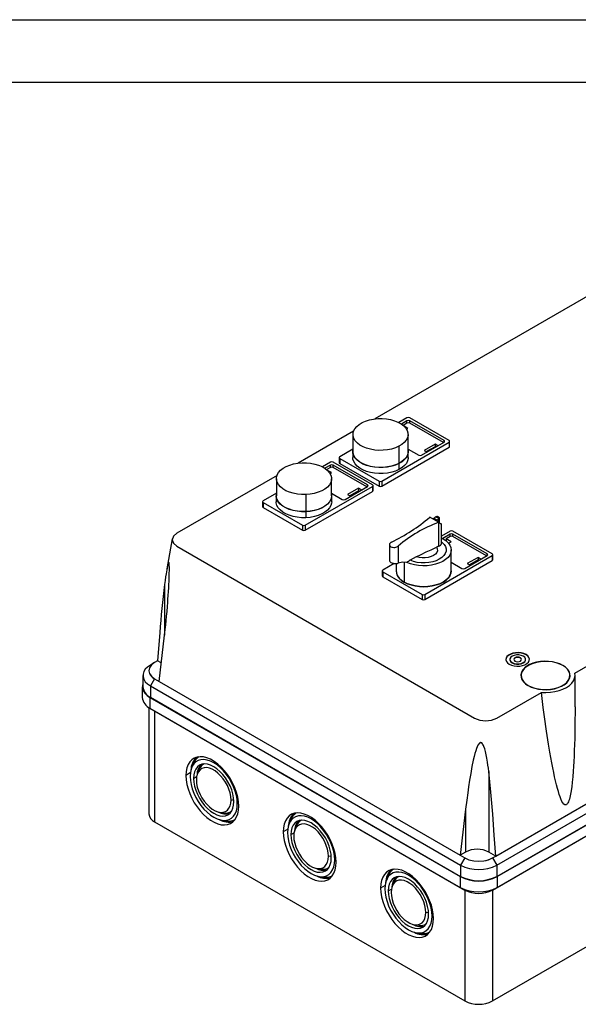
# Model space of a CAD drawing. Header units: millimetres. Extents: x 0 to 1397, y 0 to 1080.
# Tile 4 of 5: x 793 to 1077, y 579 to 1080. Entities that reach past the tile are written whole.
import ezdxf

# ---------------------------------------------------------------- set-up
doc = ezdxf.new("R2010")
doc.units = ezdxf.units.MM
doc.header["$LTSCALE"] = 5
doc.layers.add('TEXT', color=140, linetype='Continuous', lineweight=25)

msp = doc.modelspace()

# ---------------------------------------------------------------- linework, layer by layer
at = {"color": 7, "linetype": 'Continuous'}
msp.add_line((0.01, 1079.51), (1397.01, 1079.51), dxfattribs=at)
for p, q in [((1094.84, 946.77), (973.44, 876.69)), ((989.78, 877.18), (985.66, 874.81)), ((989.78, 875.71), (986.93, 874.06)), ((989.78, 874.49), (989.78, 875.71)), ((1011.17, 865.65), (991.19, 877.18)), ((1008.62, 865.65), (991.19, 875.71)), ((991.19, 874.49), (991.19, 875.71)), ((962.63, 870.45), (934.55, 854.24)), ((989.78, 874.49), (987.85, 873.37)), ((990.27, 871.83), (988.3, 872.97)), ((989.56, 871.42), (990.27, 871.83)), ((1008.27, 864.63), (991.19, 874.49)), ((962.33, 868.78), (962.33, 860.09)), ((990.33, 860.09), (990.33, 868.78)), ((1008.62, 864.83), (1008.62, 865.65)), ((962.33, 861.33), (955.59, 857.44)), ((976.98, 845.1), (1011.17, 864.83)), ((976.98, 842.55), (1011.17, 862.28)), ((985.65, 862.76), (985.65, 854.06)), ((990.33, 861.39), (995.79, 858.24)), ((997.2, 858.24), (1008.62, 864.83)), ((1004.03, 863.89), (998.51, 860.71)), ((998.51, 860.71), (1000, 859.85)), ((1004.03, 862.57), (999.66, 860.05)), ((1005.51, 863.04), (1004.03, 863.89)), ((1004.03, 863.89), (1004.03, 862.57)), ((1004.37, 862.37), (1004.03, 862.57)), ((1011.17, 864.83), (1011.17, 862.28)), ((1011.46, 862.69), (1011.46, 865.24)), ((955.3, 857.04), (955.3, 854.49)), ((955.59, 856.63), (975.57, 845.1)), ((955.59, 856.63), (955.59, 854.08)), ((962.23, 860.09), (962.23, 857.07)), ((990.43, 857.07), (990.43, 860.09)), ((950.89, 854.73), (946.77, 852.35)), ((950.89, 853.26), (948.03, 851.61)), ((950.89, 852.04), (948.96, 850.92)), ((951.38, 849.38), (949.41, 850.52)), ((950.89, 852.04), (950.89, 853.26)), ((972.28, 843.2), (952.3, 854.73)), ((969.73, 843.2), (952.3, 853.26)), ((952.3, 852.04), (952.3, 853.26)), ((969.38, 842.18), (952.3, 852.04)), ((955.59, 854.08), (975.57, 842.55)), ((985.72, 854.02), (985.72, 851)), ((923.74, 848), (872.81, 818.6)), ((923.44, 846.33), (923.44, 837.64)), ((950.67, 848.97), (951.38, 849.38)), ((951.44, 837.64), (951.44, 846.33)), ((938.09, 822.64), (972.28, 842.38)), ((958.31, 835.79), (969.73, 842.38)), ((965.14, 841.44), (959.62, 838.26)), ((966.62, 840.59), (965.14, 841.44)), ((965.14, 841.44), (965.14, 840.12)), ((969.73, 842.38), (969.73, 843.2)), ((972.28, 842.38), (972.28, 839.83)), ((972.57, 840.24), (972.57, 842.79)), ((975.57, 845.1), (975.57, 842.55)), ((976.98, 845.1), (976.98, 842.55)), ((923.44, 838.88), (916.7, 834.99)), ((923.34, 837.64), (923.34, 834.62)), ((938.09, 820.1), (972.28, 839.83)), ((938.42, 838.27), (938.42, 829.57)), ((951.44, 838.94), (956.9, 835.79)), ((951.54, 834.62), (951.54, 837.64)), ((959.62, 838.26), (961.11, 837.4)), ((965.14, 840.12), (960.77, 837.6)), ((965.48, 839.92), (965.14, 840.12)), ((916.41, 834.58), (916.41, 832.04)), ((916.7, 834.18), (936.68, 822.64)), ((916.7, 834.18), (916.7, 831.63)), ((916.7, 831.63), (936.68, 820.1)), ((938.43, 829.52), (938.43, 826.5)), ((1005.84, 824.15), (1001.34, 826.75)), ((1003.49, 826.23), (1004.89, 825.4)), ((1003.49, 825.5), (1003.49, 826.23)), ((1006.21, 825.99), (1004.52, 826.97)), ((1004.89, 824.7), (1004.89, 825.4)), ((1005.76, 824.2), (1005.76, 825.72)), ((1006.35, 823.86), (1006.35, 826.33)), ((936.68, 822.64), (936.68, 820.1)), ((938.09, 822.64), (938.09, 820.1)), ((1005.83, 824.15), (1005.83, 811.99)), ((1007.3, 813.47), (1007.3, 823.32)), ((870.51, 815.81), (867.76, 800.46)), ((1011.7, 819.62), (1007.3, 817.08)), ((1007.3, 816.29), (1008.15, 815.84)), ((1011.7, 818.15), (1007.92, 815.97)), ((1011.7, 816.93), (1009.65, 815.75)), ((1012.19, 814.28), (1009.65, 815.75)), ((1009.65, 815.75), (1009.65, 814.81)), ((1011.7, 816.93), (1011.7, 818.15)), ((1033.09, 808.09), (1013.11, 819.62)), ((1030.54, 808.09), (1013.11, 818.15)), ((1013.11, 816.93), (1013.11, 818.15)), ((1030.19, 807.07), (1013.11, 816.93)), ((872.81, 812.07), (1024.13, 724.71)), ((980.86, 812.97), (980.86, 804.68)), ((985.38, 812.11), (985.38, 803.37)), ((1011.05, 813.61), (1010.7, 813.81)), ((1010.93, 813.55), (1012.19, 814.28)), ((994.53, 806.7), (991.36, 804.84)), ((998.9, 787.54), (1033.09, 807.28)), ((1012.25, 799.51), (1012.25, 810.12)), ((1019.12, 800.68), (1030.54, 807.28)), ((1025.95, 806.34), (1020.43, 803.15)), ((1027.43, 805.48), (1025.95, 806.34)), ((1025.95, 806.34), (1025.95, 805.01)), ((1030.54, 807.28), (1030.54, 808.09)), ((1033.09, 807.28), (1033.09, 804.73)), ((1033.38, 805.14), (1033.38, 807.68)), ((983.33, 803.25), (977.51, 799.89)), ((984.25, 803.19), (984.25, 799.51)), ((988.35, 803.81), (988.35, 793.79)), ((998.9, 784.99), (1033.09, 804.73)), ((1012.25, 803.84), (1017.71, 800.68)), ((1020.43, 803.15), (1021.92, 802.3)), ((1025.95, 805.01), (1021.58, 802.49)), ((1026.29, 804.82), (1025.95, 805.01)), ((977.22, 799.48), (977.22, 796.93)), ((977.51, 799.07), (997.49, 787.54)), ((977.51, 799.07), (977.51, 796.52)), ((977.51, 796.52), (997.49, 784.99)), ((866.58, 792.61), (866.58, 766.82)), ((997.49, 787.54), (997.49, 784.99)), ((998.9, 787.54), (998.9, 784.99)), ((1034.88, 654.57), (1267.23, 788.71)), ((1035.44, 650), (1270.91, 785.93)), ((1035.44, 644.28), (1270.91, 780.21)), ((1035.65, 644.16), (1271.12, 780.09)), ((1033.32, 637.34), (1268.79, 773.27)), ((1035.65, 638.69), (1271.12, 774.62)), ((864.11, 768.09), (863.05, 753.76)), ((863.83, 743.35), (866.58, 766.82)), ((1050.29, 756.79), (1050.29, 756.96)), ((1075.04, 747.57), (1096.96, 760.22)), ((860.87, 752.51), (859.37, 751.64)), ((863.05, 753.76), (861.49, 752.87)), ((864.92, 752.68), (863.05, 753.76)), ((1042.05, 754.51), (1042.05, 754.35)), ((1043.22, 752.71), (1043.22, 752.88)), ((1047.46, 755.16), (1047.46, 755.33)), ((1050.05, 754.35), (1050.05, 754.51)), ((1069.03, 751.37), (1069.03, 751.45)), ((855.56, 746.33), (855.56, 740.62)), ((1047.79, 746.34), (1047.79, 746.26)), ((1072.59, 746.26), (1072.59, 746.34)), ((1075.19, 730.43), (1075.19, 746.34)), ((855.26, 740.62), (855.26, 735.15)), ((861.49, 744.7), (859.37, 741.03)), ((859.37, 741.03), (1017.06, 650)), ((859.37, 741.03), (859.37, 735.31)), ((861.49, 744.7), (863.83, 743.35)), ((863.83, 743.35), (1016.84, 655.02)), ((1051.42, 741.2), (1051.42, 741.28)), ((1035.44, 724.71), (1058.07, 737.77)), ((859.16, 735.19), (1016.84, 644.16)), ((859.16, 735.19), (859.16, 729.72)), ((859.37, 735.31), (1017.06, 644.28)), ((858.56, 730.09), (858.56, 676.11)), ((859.16, 729.72), (1016.84, 638.69)), ((859.16, 729.72), (861.49, 728.37)), ((861.49, 728.37), (1019.18, 637.34)), ((861.49, 728.37), (861.49, 672.03)), ((1033.32, 581), (1268.79, 716.93)), ((881.16, 701.56), (880.34, 699.57)), ((879.65, 696.81), (877.4, 695.51)), ((884.13, 698.53), (883.32, 696.54)), ((1031.34, 697.5), (1031.34, 656.61)), ((881.29, 694.08), (882.88, 695)), ((900.35, 683.07), (901.76, 683.29)), ((903.53, 681.24), (904.22, 681.34)), ((894.69, 676.84), (896.82, 676.55)), ((1019.6, 678.49), (1016.84, 655.02)), ((1019.6, 678.49), (1019.6, 656.61)), ((861.49, 672.03), (1019.18, 581)), ((895.82, 672.75), (897.95, 672.46)), ((930.66, 672.98), (929.84, 670.99)), ((929.15, 668.23), (926.9, 666.93)), ((930.79, 665.5), (932.38, 666.42)), ((933.63, 669.96), (932.81, 667.96)), ((1019.6, 656.61), (1016.84, 655.02)), ((1034.88, 654.57), (1031.34, 656.61)), ((949.85, 654.5), (951.26, 654.72)), ((953.03, 652.66), (953.72, 652.77)), ((1016.84, 655.02), (1019.18, 653.67)), ((1019.18, 653.67), (1017.06, 650)), ((1033.32, 653.67), (1034.88, 654.57)), ((1033.32, 653.67), (1035.44, 650)), ((944.18, 648.27), (946.32, 647.98)), ((1017.06, 650), (1017.06, 644.28)), ((1035.44, 650), (1035.44, 644.28)), ((945.32, 644.18), (947.45, 643.89)), ((980.15, 644.41), (979.34, 642.42)), ((983.13, 641.38), (982.31, 639.39)), ((1016.84, 644.16), (1016.84, 638.69)), ((1035.65, 644.16), (1035.65, 638.69)), ((978.65, 639.66), (976.4, 638.36)), ((980.29, 636.93), (981.88, 637.85)), ((1016.84, 638.69), (1019.18, 637.34)), ((1019.18, 637.34), (1019.18, 581)), ((1035.65, 638.69), (1033.32, 637.34)), ((1033.32, 637.34), (1033.32, 581)), ((999.35, 625.93), (1000.75, 626.14)), ((1002.53, 624.09), (1003.22, 624.19)), ((993.68, 619.69), (995.81, 619.4)), ((994.82, 615.61), (996.95, 615.32))]:
    msp.add_line(p, q)
at = {"flags": 128}
for points in [[(967, 874.81), (968.75, 875.58), (970.68, 876.18), (972.76, 876.6), (974.92, 876.82), (977.12, 876.85), (979.29, 876.68), (981.4, 876.32), (983.38, 875.77), (985.18, 875.04), (986.77, 874.17), (988.1, 873.16), (989.14, 872.04), (989.86, 870.84), (990.26, 869.6), (990.3, 868.33), (990.01, 867.07), (989.38, 865.86), (988.42, 864.71), (987.17, 863.67), (985.65, 862.76)], [(985.65, 862.76), (983.9, 861.99), (981.97, 861.39), (979.89, 860.97), (977.73, 860.74), (975.54, 860.71), (973.36, 860.89), (971.26, 861.25), (969.28, 861.8), (967.47, 862.52), (965.88, 863.4), (964.55, 864.41), (963.51, 865.53), (962.79, 866.72), (962.4, 867.97), (962.35, 869.24), (962.64, 870.5), (963.28, 871.71), (964.23, 872.85), (965.48, 873.9), (967, 874.81)], [(985.72, 854.02), (983.96, 853.24), (982.01, 852.64), (979.92, 852.22), (977.74, 851.99), (975.53, 851.96), (973.34, 852.13), (971.22, 852.5), (969.23, 853.06), (967.41, 853.78), (965.81, 854.67), (964.47, 855.68), (963.42, 856.81), (962.69, 858.01), (962.3, 859.27), (962.25, 860.55), (962.33, 861.06)], [(990.33, 861.06), (990.36, 860.91), (990.4, 859.63), (990.11, 858.36), (989.47, 857.14), (988.51, 855.99), (987.25, 854.94), (985.72, 854.02)], [(985.72, 851), (983.96, 850.22), (982.01, 849.62), (979.92, 849.2), (977.74, 848.97), (975.53, 848.94), (973.34, 849.11), (971.22, 849.48), (969.23, 850.03), (967.41, 850.76), (965.81, 851.64), (964.47, 852.66), (963.42, 853.79), (962.69, 854.99), (962.3, 856.25), (962.23, 857.07)], [(985.65, 854.06), (983.9, 853.29), (981.97, 852.69), (979.89, 852.27), (977.73, 852.05), (975.54, 852.02), (973.36, 852.19), (971.26, 852.55), (969.28, 853.11), (967.47, 853.83), (965.88, 854.7), (964.55, 855.71), (963.51, 856.83), (962.79, 858.03), (962.4, 859.28), (962.33, 860.09)], [(990.33, 860.09), (990.3, 859.63), (990.01, 858.37), (989.38, 857.16), (988.42, 856.02), (987.17, 854.98), (985.65, 854.06)], [(990.43, 857.07), (990.4, 856.61), (990.11, 855.34), (989.47, 854.12), (988.51, 852.97), (987.25, 851.92), (985.72, 851)], [(938.42, 838.27), (936.22, 838.28), (934.06, 838.49), (931.97, 838.89), (930.02, 839.48), (928.26, 840.23), (926.72, 841.13), (925.44, 842.17), (924.46, 843.3), (923.8, 844.51), (923.47, 845.76), (923.49, 847.03), (923.85, 848.28), (924.55, 849.49), (925.56, 850.61), (926.87, 851.63), (928.43, 852.52), (930.22, 853.26), (932.18, 853.82), (934.28, 854.21), (936.45, 854.39)], [(936.45, 854.39), (938.65, 854.38), (940.82, 854.18), (942.9, 853.77), (944.85, 853.19), (946.62, 852.43), (948.16, 851.53), (949.43, 850.5), (950.41, 849.36), (951.08, 848.15), (951.4, 846.9), (951.38, 845.63), (951.02, 844.38), (950.33, 843.18), (949.31, 842.05), (948.01, 841.03), (946.44, 840.14), (944.65, 839.41), (942.69, 838.84), (940.59, 838.46), (938.42, 838.27)], [(938.43, 829.52), (936.21, 829.53), (934.03, 829.74), (931.93, 830.14), (929.97, 830.73), (928.19, 831.49), (926.64, 832.4), (925.35, 833.44), (924.37, 834.58), (923.7, 835.8), (923.37, 837.06), (923.39, 838.34), (923.44, 838.6)], [(938.42, 829.57), (936.22, 829.58), (934.06, 829.79), (931.97, 830.2), (930.02, 830.78), (928.26, 831.53), (926.72, 832.44), (925.44, 833.47), (924.46, 834.61), (923.8, 835.81), (923.47, 837.07), (923.44, 837.64)], [(951.44, 837.64), (951.38, 836.94), (951.02, 835.69), (950.33, 834.48), (949.31, 833.36), (948.01, 832.34), (946.44, 831.45), (944.65, 830.71), (942.69, 830.14), (940.59, 829.76), (938.42, 829.57)], [(951.44, 838.6), (951.5, 838.21), (951.48, 836.93), (951.12, 835.67), (950.42, 834.46), (949.4, 833.33), (948.08, 832.3), (946.5, 831.4), (944.7, 830.66), (942.72, 830.09), (940.61, 829.71), (938.43, 829.52)], [(938.43, 826.5), (936.21, 826.51), (934.03, 826.72), (931.93, 827.12), (929.97, 827.71), (928.19, 828.47), (926.64, 829.38), (925.35, 830.42), (924.37, 831.56), (923.7, 832.78), (923.37, 834.04), (923.34, 834.62)], [(951.54, 834.62), (951.48, 833.91), (951.12, 832.65), (950.42, 831.44), (949.4, 830.31), (948.08, 829.28), (946.5, 828.38), (944.7, 827.64), (942.72, 827.07), (940.61, 826.68), (938.43, 826.5)], [(1001.34, 826.75), (1001.33, 826.75), (1001.33, 826.75)], [(1003.49, 826.23), (1003.81, 826.5), (1004.05, 826.72)], [(1004.05, 826.72), (1004.26, 826.86), (1004.52, 826.97)], [(1006.21, 825.99), (1006.33, 826.21), (1006.34, 826.44), (1006.21, 826.65), (1005.98, 826.84), (1005.66, 826.97), (1005.29, 827.04), (1004.89, 827.04), (1004.52, 826.97)], [(1004.89, 825.4), (1005.38, 825.58), (1005.76, 825.72)], [(1005.76, 825.72), (1006.02, 825.84), (1006.21, 825.99)], [(1005.84, 824.15), (1005.84, 824.15), (1005.83, 824.15)], [(1005.84, 824.15), (1006.79, 823.6), (1007.28, 823.32), (1007.27, 823.32)], [(872.81, 818.6), (871.07, 817.1), (870.46, 815.33), (871.07, 813.56), (872.81, 812.07)], [(1008.15, 815.84), (1009.59, 814.86), (1010.74, 813.77), (1011.58, 812.58), (1012.09, 811.33), (1012.25, 810.05), (1012.05, 808.78), (1011.51, 807.53), (1010.63, 806.35), (1009.44, 805.27), (1007.97, 804.31), (1006.25, 803.5), (1004.34, 802.85), (1002.27, 802.38), (1000.1, 802.11), (997.88, 802.05), (995.67, 802.18), (993.52, 802.52), (991.5, 803.04), (989.64, 803.75)], [(981.88, 814.12), (981.49, 813.89), (981.18, 813.6), (980.97, 813.29), (980.87, 812.96), (980.89, 812.63), (981.02, 812.31), (981.26, 812.02), (981.59, 811.78), (982.01, 811.59), (982.5, 811.46), (983.02, 811.4), (983.55, 811.41), (984.08, 811.49), (984.58, 811.64), (985.02, 811.85), (985.38, 812.11)], [(1007.3, 814.18), (1007.64, 813.9), (1008.64, 812.89), (1009.32, 811.8), (1009.66, 810.65), (1009.64, 809.48), (1009.27, 808.34), (1008.55, 807.25), (1007.52, 806.25), (1006.19, 805.37), (1004.62, 804.63), (1002.85, 804.07), (1000.94, 803.7), (998.94, 803.53), (996.92, 803.56), (994.95, 803.8), (993.07, 804.23), (991.36, 804.84)], [(994.53, 806.7), (996.97, 807.83), (999.5, 809.09), (1002.12, 810.24), (1004.82, 811.51)], [(1004.82, 811.51), (1005.19, 810.63), (1005.21, 809.72), (1004.88, 808.83), (1004.21, 808.01), (1003.24, 807.29), (1002.01, 806.72), (1000.6, 806.32), (999.06, 806.11), (997.49, 806.11), (995.95, 806.31), (994.53, 806.7)], [(1005.83, 811.99), (1005.26, 811.73), (1004.82, 811.51)], [(1005.83, 811.99), (1006.37, 812.26), (1006.83, 812.6), (1007.1, 812.92), (1007.28, 813.35), (1007.28, 813.53)], [(866.58, 766.82), (866.91, 769.7), (867.16, 771.99), (867.37, 774.04), (867.61, 776.54), (867.81, 778.84), (868.03, 781.41), (868.18, 783.41), (868.31, 785.16), (868.44, 786.97), (868.56, 789.02), (868.68, 790.92), (868.77, 792.66), (868.83, 794.01), (868.89, 795.28), (868.93, 796.45), (868.97, 797.53), (868.99, 798.53), (869.01, 799.43), (869, 801.57), (868.99, 802.13), (868.96, 802.6), (868.93, 803.01), (868.87, 803.48), (868.83, 803.65), (868.79, 803.77), (868.74, 803.84), (868.69, 803.86), (868.63, 803.84), (868.58, 803.77), (868.48, 803.58), (868.38, 803.29), (868.26, 802.89), (868, 801.72), (867.7, 800.09), (867.35, 798), (867.11, 796.4), (866.86, 794.61), (866.58, 792.61)], [(980.88, 804.68), (980.88, 804.53), (981.01, 804.28), (981.25, 804.02), (981.59, 803.78), (982.02, 803.57), (982.52, 803.4), (983.04, 803.28), (983.58, 803.21), (984.1, 803.19), (984.59, 803.21), (984.99, 803.26), (985.38, 803.37)], [(989.64, 803.75), (987.53, 803.85), (985.38, 803.37)], [(984.25, 799.51), (984.42, 798.25), (984.93, 797.01), (985.77, 795.84), (986.92, 794.76), (988.35, 793.79), (990.02, 792.97), (991.89, 792.31), (993.92, 791.82), (996.06, 791.53), (998.25, 791.43), (1000.44, 791.53), (1002.57, 791.82), (1004.6, 792.31), (1006.48, 792.97), (1008.15, 793.79)], [(1012.25, 799.51), (1012.07, 798.25), (1011.56, 797.01), (1010.72, 795.84), (1009.57, 794.76), (1008.15, 793.79), (1006.48, 792.97), (1004.6, 792.31), (1002.57, 791.82), (1000.44, 791.53), (998.25, 791.43), (996.06, 791.53), (993.92, 791.82), (991.89, 792.31), (990.02, 792.97), (988.35, 793.79)], [(1050.29, 756.79), (1049.15, 757.31), (1047.83, 757.65), (1046.41, 757.8), (1044.97, 757.75), (1043.58, 757.5), (1042.35, 757.07), (1041.32, 756.48), (1040.58, 755.77), (1040.15, 754.97), (1040.05, 754.43)], [(1050.29, 756.96), (1049.15, 757.47), (1047.83, 757.82), (1046.41, 757.97), (1044.97, 757.92), (1043.58, 757.67), (1042.35, 757.24), (1041.32, 756.64), (1040.58, 755.93), (1040.15, 755.13), (1040.06, 754.3), (1040.32, 753.48), (1040.91, 752.72), (1041.8, 752.06)], [(1041.8, 752.06), (1042.94, 751.54), (1044.26, 751.2), (1045.69, 751.05), (1047.13, 751.1), (1048.51, 751.35), (1049.75, 751.78), (1050.77, 752.37), (1051.52, 753.09), (1051.95, 753.88), (1052.04, 754.72), (1051.78, 755.54), (1051.18, 756.3), (1050.29, 756.96)], [(1048.88, 756.14), (1047.86, 756.57), (1046.67, 756.79), (1045.42, 756.79), (1044.23, 756.57), (1043.22, 756.14), (1042.48, 755.56), (1042.1, 754.87), (1042.1, 754.15), (1042.48, 753.46), (1043.22, 752.88)], [(1043.22, 752.88), (1044.23, 752.45), (1045.42, 752.23), (1046.67, 752.23), (1047.86, 752.45), (1048.88, 752.88), (1049.61, 753.46), (1050, 754.15), (1050, 754.87), (1049.61, 755.56), (1048.88, 756.14)], [(1047.46, 755.33), (1046.81, 755.58), (1046.05, 755.66), (1045.28, 755.58), (1044.63, 755.33), (1044.2, 754.95), (1044.05, 754.51), (1044.2, 754.07), (1044.63, 753.69)], [(1047.46, 755.16), (1046.81, 755.41), (1046.05, 755.5), (1045.28, 755.41), (1044.63, 755.16), (1044.2, 754.79), (1044.05, 754.43)], [(859.37, 751.64), (857.91, 750.64), (856.78, 749.51), (856.01, 748.28), (855.61, 746.99), (855.61, 745.68), (856.01, 744.39), (856.78, 743.16), (857.91, 742.03), (859.37, 741.03)], [(861.49, 752.87), (859.89, 751.67), (858.88, 750.23)], [(1043.22, 752.71), (1044.23, 752.29), (1045.42, 752.06), (1046.67, 752.06), (1047.86, 752.29), (1048.88, 752.71), (1049.61, 753.3), (1050, 753.98), (1050.05, 754.35)], [(1044.63, 753.69), (1045.28, 753.44), (1046.05, 753.35), (1046.81, 753.44), (1047.46, 753.69), (1047.9, 754.07), (1048.05, 754.51), (1047.9, 754.95), (1047.46, 755.33)], [(1048.04, 754.43), (1047.9, 754.79), (1047.46, 755.16)], [(1069.03, 751.45), (1067.45, 752.22), (1065.68, 752.83), (1063.76, 753.26), (1061.74, 753.51), (1059.67, 753.55), (1057.62, 753.41), (1055.65, 753.07), (1053.79, 752.54), (1052.11, 751.85), (1050.65, 751.01), (1049.45, 750.04), (1048.54, 748.97), (1047.96, 747.83), (1047.7, 746.64), (1047.79, 745.45), (1048.21, 744.29), (1048.96, 743.18), (1050.02, 742.15), (1051.35, 741.24)], [(1068.96, 751.41), (1067.39, 752.17), (1065.64, 752.78), (1063.73, 753.21), (1061.72, 753.45), (1059.68, 753.5), (1057.64, 753.35), (1055.68, 753.01), (1053.84, 752.49), (1052.18, 751.81), (1050.73, 750.97), (1049.54, 750.01), (1048.64, 748.95), (1048.05, 747.81), (1047.8, 746.64), (1047.88, 745.46), (1048.3, 744.3), (1049.05, 743.2), (1050.1, 742.19), (1051.42, 741.28)], [(1051.35, 741.24), (1052.93, 740.47), (1054.7, 739.86), (1056.62, 739.43), (1058.64, 739.18), (1060.71, 739.13), (1062.75, 739.28), (1064.73, 739.62), (1066.59, 740.15), (1068.27, 740.84), (1069.73, 741.68), (1070.93, 742.65), (1071.83, 743.72), (1072.42, 744.86), (1072.68, 746.05), (1072.59, 747.24), (1072.17, 748.4), (1071.42, 749.51), (1070.36, 750.54), (1069.03, 751.45)], [(1051.42, 741.28), (1052.98, 740.52), (1054.74, 739.91), (1056.65, 739.48), (1058.66, 739.24), (1060.7, 739.19), (1062.73, 739.34), (1064.7, 739.68), (1066.54, 740.2), (1068.2, 740.88), (1069.65, 741.72), (1070.84, 742.68), (1071.74, 743.74), (1072.33, 744.88), (1072.58, 746.05), (1072.49, 747.23), (1072.07, 748.39), (1071.33, 749.49), (1070.28, 750.5), (1068.96, 751.41)], [(858.88, 750.23), (858.56, 748.78), (858.89, 747.33)], [(858.89, 747.33), (859.88, 745.93), (861.49, 744.7)], [(1058.07, 737.77), (1060.38, 737.69), (1062.69, 737.81), (1064.93, 738.13), (1067.07, 738.65), (1069.04, 739.35), (1070.8, 740.22), (1072.3, 741.24), (1073.52, 742.37), (1074.42, 743.61), (1074.98, 744.9), (1075.19, 746.24), (1075.04, 747.57)], [(855.56, 742.24), (855.31, 741.29), (855.31, 739.95), (855.72, 738.63), (856.51, 737.37), (857.67, 736.21), (859.16, 735.19)], [(1075.19, 730.43), (1075.19, 729.45), (1075.14, 721.53), (1075.02, 714.39), (1074.93, 711.23), (1074.83, 708.22), (1074.72, 705.37), (1074.59, 702.67), (1074.44, 700.14), (1074.28, 697.77), (1074.05, 694.87), (1073.79, 692.13), (1073.49, 689.69), (1073.08, 686.95), (1072.56, 684.43), (1072.33, 683.57), (1072.1, 682.83), (1071.85, 682.18), (1071.6, 681.65), (1071.34, 681.22), (1071.07, 680.89), (1070.8, 680.68), (1070.52, 680.57), (1070.05, 680.62), (1069.57, 680.94), (1068.56, 682.39), (1067.98, 683.64), (1067.58, 684.68), (1067.16, 685.86), (1066.71, 687.33), (1066.24, 688.97), (1065.76, 690.8), (1065.27, 692.81), (1064.81, 694.85), (1064.34, 697.04), (1063.87, 699.4), (1063.39, 701.93), (1062.9, 704.61), (1062.4, 707.46), (1062.07, 709.43), (1061.74, 711.48), (1061.4, 713.6), (1061.06, 715.81), (1060.72, 718.09), (1060.37, 720.46), (1060.03, 722.9), (1059.05, 730.03), (1058.07, 737.77)], [(1031.34, 697.5), (1031.13, 699.21), (1030.92, 700.81), (1030.7, 702.3), (1030.38, 704.25), (1030.03, 706.1), (1029.66, 707.71), (1029.29, 709.07), (1028.91, 710.18), (1028.65, 710.79), (1028.38, 711.29), (1028.11, 711.69), (1027.75, 712.05), (1027.56, 712.15), (1027.37, 712.21), (1027.18, 712.22), (1026.99, 712.18), (1026.8, 712.09), (1026.61, 711.95), (1025.86, 710.97), (1025.1, 709.27), (1024.7, 708.1), (1024.29, 706.72), (1023.87, 705.13), (1023.45, 703.33), (1022.79, 700.07), (1022.15, 696.5), (1021.59, 693.08), (1021.1, 689.79), (1020.66, 686.75), (1020.16, 682.99), (1019.6, 678.49)], [(904.27, 679.99), (904.15, 682.18), (903.77, 684.47), (903.16, 686.82), (902.32, 689.18), (901.26, 691.53), (900.01, 693.8), (898.59, 695.95), (897.02, 697.96), (895.34, 699.77), (893.57, 701.36), (891.75, 702.7), (889.92, 703.76), (888.1, 704.52), (886.34, 704.97), (884.66, 705.09), (883.09, 704.9), (881.67, 704.38), (880.42, 703.56), (879.36, 702.44), (878.51, 701.05), (877.9, 699.4), (877.53, 697.55), (877.4, 695.51)], [(903.53, 681.24), (903.41, 683.28), (903.05, 685.42), (902.45, 687.61), (901.63, 689.82), (900.61, 691.99), (899.4, 694.09), (898.03, 696.06), (896.53, 697.88), (894.92, 699.49), (893.25, 700.88), (891.54, 702), (889.84, 702.85), (888.17, 703.39), (886.56, 703.63), (885.06, 703.55), (883.69, 703.16), (882.48, 702.46), (881.46, 701.47), (880.64, 700.21), (880.04, 698.7), (879.68, 696.98), (879.55, 695.08)], [(901.8, 682.24), (901.67, 684.16), (901.3, 686.19), (900.68, 688.26), (899.84, 690.33), (898.79, 692.35), (897.57, 694.26), (896.2, 696.02), (894.71, 697.59), (893.15, 698.93), (891.54, 700), (889.94, 700.78), (888.38, 701.25), (886.89, 701.4), (885.52, 701.22), (884.29, 700.72), (883.25, 699.91), (882.41, 698.81), (881.79, 697.45), (881.42, 695.86), (881.29, 694.08)], [(877.4, 695.51), (877.53, 693.32), (877.9, 691.03), (878.51, 688.68), (879.36, 686.32), (880.42, 683.98), (881.67, 681.71), (883.09, 679.55), (884.66, 677.54), (886.34, 675.73), (888.1, 674.14), (889.92, 672.8), (891.75, 671.74), (893.57, 670.98), (895.34, 670.53), (897.02, 670.41), (898.59, 670.6), (900.01, 671.12), (901.26, 671.94), (902.32, 673.06), (903.16, 674.46), (903.77, 676.1), (904.15, 677.95), (904.27, 679.99)], [(900.35, 683.07), (900.23, 684.82), (899.88, 686.65), (899.29, 688.53), (898.5, 690.39), (897.51, 692.2), (896.36, 693.89), (895.08, 695.43), (893.71, 696.77), (892.27, 697.88), (890.82, 698.72), (889.38, 699.27), (888.01, 699.52), (886.73, 699.45), (885.58, 699.09), (884.59, 698.42), (883.8, 697.47), (883.21, 696.27), (882.86, 694.85), (882.74, 693.24)], [(1034.88, 654.57), (1034.15, 665.23), (1033.39, 675.91), (1032.43, 687.11), (1031.34, 697.5)], [(879.55, 695.08), (879.68, 693.04), (880.04, 690.9), (880.64, 688.7), (881.46, 686.5), (882.48, 684.32), (883.69, 682.23), (885.06, 680.25), (886.56, 678.44), (888.17, 676.82), (889.84, 675.44), (891.54, 674.31), (893.25, 673.47), (894.92, 672.92), (896.53, 672.69), (898.03, 672.77), (899.4, 673.16), (900.61, 673.86), (901.63, 674.85), (902.45, 676.11), (903.05, 677.62), (903.41, 679.34), (903.53, 681.24)], [(881.29, 694.08), (881.42, 692.15), (881.79, 690.13), (882.41, 688.06), (883.25, 685.99), (884.29, 683.97), (885.52, 682.06), (886.89, 680.3), (888.38, 678.73), (889.94, 677.39), (891.54, 676.32), (893.15, 675.54), (894.71, 675.07), (896.2, 674.92), (897.57, 675.1), (898.79, 675.6), (899.84, 676.41), (900.68, 677.51), (901.3, 678.87), (901.67, 680.46), (901.8, 682.24)], [(882.74, 693.24), (882.86, 691.5), (883.21, 689.67), (883.8, 687.79), (884.59, 685.92), (885.58, 684.12), (886.73, 682.42), (888.01, 680.89), (889.38, 679.55), (890.82, 678.44), (892.27, 677.6), (893.71, 677.05), (895.08, 676.8), (896.36, 676.86), (897.51, 677.23), (898.5, 677.9), (899.29, 678.85), (899.88, 680.05), (900.23, 681.47), (900.35, 683.07)], [(953.77, 651.42), (953.64, 653.61), (953.27, 655.89), (952.66, 658.24), (951.81, 660.61), (950.76, 662.95), (949.5, 665.22), (948.08, 667.38), (946.52, 669.38), (944.83, 671.2), (943.07, 672.79), (941.25, 674.13), (939.42, 675.18), (937.6, 675.94), (935.84, 676.39), (934.15, 676.52), (932.59, 676.32), (931.16, 675.81), (929.91, 674.98), (928.86, 673.86), (928.01, 672.47), (927.4, 670.83), (927.02, 668.97), (926.9, 666.93)], [(953.03, 652.66), (952.91, 654.7), (952.55, 656.84), (951.95, 659.04), (951.13, 661.25), (950.1, 663.42), (948.89, 665.52), (947.52, 667.49), (946.02, 669.3), (944.42, 670.92), (942.75, 672.3), (941.04, 673.43), (939.34, 674.27), (937.66, 674.82), (936.06, 675.05), (934.56, 674.97), (933.19, 674.58), (931.98, 673.88), (930.96, 672.89), (930.14, 671.63), (929.54, 670.13), (929.17, 668.41), (929.05, 666.51)], [(951.3, 653.67), (951.17, 655.59), (950.79, 657.61), (950.18, 659.69), (949.34, 661.76), (948.29, 663.77), (947.07, 665.68), (945.7, 667.45), (944.21, 669.02), (942.65, 670.35), (941.04, 671.42), (939.44, 672.2), (937.87, 672.67), (936.39, 672.82), (935.02, 672.64), (933.79, 672.14), (932.75, 671.33), (931.91, 670.23), (931.29, 668.87), (930.92, 667.28), (930.79, 665.5)], [(949.85, 654.5), (949.73, 656.24), (949.37, 658.08), (948.79, 659.95), (947.99, 661.82), (947.01, 663.62), (945.86, 665.32), (944.58, 666.86), (943.2, 668.2), (941.77, 669.3), (940.31, 670.14), (938.88, 670.69), (937.5, 670.94), (936.22, 670.88), (935.08, 670.51), (934.09, 669.84), (933.3, 668.9), (932.71, 667.7), (932.35, 666.27), (932.23, 664.67)], [(926.9, 666.93), (927.02, 664.75), (927.4, 662.46), (928.01, 660.11), (928.86, 657.74), (929.91, 655.4), (931.16, 653.13), (932.59, 650.97), (934.15, 648.97), (935.84, 647.15), (937.6, 645.56), (939.42, 644.23), (941.25, 643.17), (943.07, 642.41), (944.83, 641.96), (946.52, 641.83), (948.08, 642.03), (949.5, 642.54), (950.76, 643.37), (951.81, 644.49), (952.66, 645.88), (953.27, 647.52), (953.64, 649.38), (953.77, 651.42)], [(929.05, 666.51), (929.17, 664.47), (929.54, 662.32), (930.14, 660.13), (930.96, 657.92), (931.98, 655.75), (933.19, 653.65), (934.56, 651.68), (936.06, 649.87), (937.66, 648.25), (939.34, 646.86), (941.04, 645.74), (942.75, 644.89), (944.42, 644.35), (946.02, 644.11), (947.52, 644.19), (948.89, 644.59), (950.1, 645.29), (951.13, 646.28), (951.95, 647.54), (952.55, 649.04), (952.91, 650.76), (953.03, 652.66)], [(930.79, 665.5), (930.92, 663.58), (931.29, 661.55), (931.91, 659.48), (932.75, 657.41), (933.79, 655.4), (935.02, 653.48), (936.39, 651.72), (937.87, 650.15), (939.44, 648.82), (941.04, 647.74), (942.65, 646.96), (944.21, 646.49), (945.7, 646.35), (947.07, 646.53), (948.29, 647.03), (949.34, 647.84), (950.18, 648.94), (950.79, 650.3), (951.17, 651.89), (951.3, 653.67)], [(932.23, 664.67), (932.35, 662.93), (932.71, 661.09), (933.3, 659.22), (934.09, 657.35), (935.08, 655.54), (936.22, 653.85), (937.5, 652.31), (938.88, 650.97), (940.31, 649.87), (941.77, 649.03), (943.2, 648.48), (944.58, 648.23), (945.86, 648.29), (947.01, 648.66), (947.99, 649.32), (948.79, 650.27), (949.37, 651.47), (949.73, 652.89), (949.85, 654.5)], [(1019.18, 653.67), (1021.29, 652.74), (1023.75, 652.16)], [(1019.18, 653.67), (1021.28, 652.75), (1023.75, 652.16)], [(1023.75, 652.16), (1026.28, 651.98), (1028.8, 652.17)], [(1028.8, 652.17), (1031.22, 652.76), (1033.32, 653.67)], [(1003.27, 622.85), (1003.14, 625.03), (1002.77, 627.32), (1002.16, 629.67), (1001.31, 632.04), (1000.25, 634.38), (999, 636.65), (997.58, 638.8), (996.01, 640.81), (994.33, 642.62), (992.57, 644.21), (990.75, 645.55), (988.92, 646.61), (987.1, 647.37), (985.33, 647.82), (983.65, 647.95), (982.08, 647.75), (980.66, 647.23), (979.41, 646.41), (978.35, 645.29), (977.51, 643.9), (976.9, 642.26), (976.52, 640.4), (976.4, 638.36)], [(1002.53, 624.09), (1002.41, 626.13), (1002.04, 628.27), (1001.45, 630.47), (1000.63, 632.67), (999.6, 634.85), (998.39, 636.94), (997.02, 638.92), (995.52, 640.73), (993.92, 642.34), (992.25, 643.73), (990.54, 644.86), (988.83, 645.7), (987.16, 646.25), (985.56, 646.48), (984.06, 646.4), (982.69, 646.01), (981.48, 645.31), (980.45, 644.32), (979.63, 643.06), (979.03, 641.55), (978.67, 639.83), (978.55, 637.93)], [(1000.79, 625.09), (1000.67, 627.02), (1000.29, 629.04), (999.67, 631.11), (998.83, 633.18), (997.79, 635.2), (996.57, 637.11), (995.19, 638.87), (993.71, 640.44), (992.14, 641.78), (990.54, 642.85), (988.94, 643.63), (987.37, 644.1), (985.88, 644.25), (984.51, 644.07), (983.29, 643.57), (982.24, 642.76), (981.4, 641.66), (980.79, 640.3), (980.41, 638.71), (980.29, 636.93)], [(999.35, 625.93), (999.23, 627.67), (998.87, 629.5), (998.29, 631.38), (997.49, 633.24), (996.51, 635.05), (995.36, 636.74), (994.08, 638.28), (992.7, 639.62), (991.27, 640.73), (989.81, 641.57), (988.38, 642.12), (987, 642.37), (985.72, 642.31), (984.57, 641.94), (983.59, 641.27), (982.79, 640.32), (982.21, 639.12), (981.85, 637.7), (981.73, 636.09)], [(976.4, 638.36), (976.52, 636.17), (976.9, 633.88), (977.51, 631.53), (978.35, 629.17), (979.41, 626.83), (980.66, 624.56), (982.08, 622.4), (983.65, 620.4), (985.33, 618.58), (987.1, 616.99), (988.92, 615.65), (990.75, 614.59), (992.57, 613.83), (994.33, 613.39), (996.01, 613.26), (997.58, 613.45), (999, 613.97), (1000.25, 614.79), (1001.31, 615.91), (1002.16, 617.31), (1002.77, 618.95), (1003.14, 620.81), (1003.27, 622.85)], [(978.55, 637.93), (978.67, 635.89), (979.03, 633.75), (979.63, 631.55), (980.45, 629.35), (981.48, 627.17), (982.69, 625.08), (984.06, 623.1), (985.56, 621.29), (987.16, 619.68), (988.83, 618.29), (990.54, 617.16), (992.25, 616.32), (993.92, 615.78), (995.52, 615.54), (997.02, 615.62), (998.39, 616.01), (999.6, 616.71), (1000.63, 617.7), (1001.45, 618.96), (1002.04, 620.47), (1002.41, 622.19), (1002.53, 624.09)], [(980.29, 636.93), (980.41, 635), (980.79, 632.98), (981.4, 630.91), (982.24, 628.84), (983.29, 626.82), (984.51, 624.91), (985.88, 623.15), (987.37, 621.58), (988.94, 620.24), (990.54, 619.17), (992.14, 618.39), (993.71, 617.92), (995.19, 617.77), (996.57, 617.95), (997.79, 618.45), (998.83, 619.26), (999.67, 620.36), (1000.29, 621.72), (1000.67, 623.31), (1000.79, 625.09)], [(981.73, 636.09), (981.85, 634.35), (982.21, 632.52), (982.79, 630.64), (983.59, 628.78), (984.57, 626.97), (985.72, 625.28), (987, 623.74), (988.38, 622.4), (989.81, 621.29), (991.27, 620.45), (992.7, 619.9), (994.08, 619.65), (995.36, 619.71), (996.51, 620.08), (997.49, 620.75), (998.29, 621.7), (998.87, 622.9), (999.23, 624.32), (999.35, 625.93)]]:
    msp.add_lwpolyline(points, dxfattribs=at)
for centre, radius, start, end in [((990.49, 875.82), 1.54, 62.6097, 117.3903), ((990.49, 874.35), 1.54, 62.6097, 117.3903), ((990.49, 873.12), 1.54, 62.6097, 117.3903), ((1008.47, 865.24), 0.437, 290.7834, 69.2166), ((1011.01, 865.24), 0.437, 290.7834, 69.2166), ((1010.96, 862.74), 0.503, 294.3747, 354.3052), ((955.75, 857.04), 0.437, 110.7834, 249.2166), ((996.5, 859.6), 1.54, 242.6097, 297.3903), ((951.6, 853.36), 1.54, 62.6097, 117.3903), ((951.6, 851.9), 1.54, 62.6097, 117.3903), ((951.6, 850.67), 1.54, 62.6097, 117.3903), ((955.8, 854.54), 0.503, 185.6948, 245.6253), ((969.58, 842.79), 0.437, 290.7834, 69.2166), ((972.12, 842.79), 0.437, 290.7834, 69.2166), ((976.27, 846.46), 1.54, 242.6097, 297.3903), ((976.27, 843.91), 1.54, 242.6097, 297.3903), ((957.61, 837.15), 1.54, 242.6097, 297.3903), ((972.07, 840.29), 0.503, 294.3747, 354.3052), ((916.91, 832.09), 0.503, 185.6948, 245.6253), ((916.85, 834.58), 0.437, 110.7834, 249.2166), ((944.32, 893.29), 87.62, 295.3817, 310.5872), ((937.38, 824.01), 1.54, 242.6097, 297.3903), ((1029.63, 760.32), 68.12, 110.4484, 130.5159), ((937.38, 821.46), 1.54, 242.6097, 297.3903), ((1012.41, 818.26), 1.54, 62.6097, 117.3903), ((1012.41, 816.79), 1.54, 62.6097, 117.3903), ((1012.41, 815.56), 1.54, 62.6097, 117.3903), ((1030.39, 807.68), 0.437, 290.7834, 69.2166), ((1032.93, 807.68), 0.437, 290.7834, 69.2166), ((1028.06, 745.53), 69.75, 121.7508, 123.4225), ((1018.42, 802.05), 1.54, 242.6097, 297.3903), ((1032.88, 805.19), 0.503, 294.3747, 354.3052), ((977.72, 796.98), 0.503, 185.6948, 245.6253), ((977.67, 799.48), 0.437, 110.7834, 249.2166), ((991.19, 800.17), 6.98, 185.3944, 245.9257), ((1005.3, 800.17), 6.98, 294.0743, 354.6056), ((1288.36, 737.72), 425.34, 172.5854, 175.9059), ((998.19, 788.9), 1.54, 242.6097, 297.3903), ((998.19, 786.36), 1.54, 242.6097, 297.3903), ((1049.13, 754.1), 2.94, 6.4571, 66.6611), ((864.31, 747.46), 6.1, 117.5665, 152.9467), ((1043.98, 754.5), 1.94, 184.5109, 246.8092), ((1053.97, 745.63), 6.31, 114.163, 174.2219), ((1066.39, 745.61), 6.33, 5.932, 65.3881), ((864.15, 749.94), 5.88, 206.4348, 243.1263), ((1054.04, 746.91), 6.28, 185.932, 245.3881), ((1066.39, 746.88), 6.23, 294.7201, 354.2816), ((862.06, 741.26), 6.53, 185.6534, 245.6668), ((861.91, 735.81), 6.68, 185.6534, 245.6668), ((1029.78, 735.63), 12.3, 242.6097, 297.3903), ((889.97, 697.89), 10.05, 136.7179, 177.5989), ((887.88, 698.99), 7.19, 122.5211, 159.0775), ((890.46, 695.93), 7.38, 135.0939, 180.4847), ((889.02, 696.72), 5.22, 116.5657, 159.7488), ((863.57, 676.61), 5.03, 185.6948, 245.6253), ((897.76, 683.54), 7.57, 240.1276, 284.283), ((897.7, 681.69), 5.22, 260.2448, 303.4299), ((939.47, 669.32), 10.05, 136.7179, 177.5989), ((937.37, 670.41), 7.19, 122.5211, 159.0775), ((899.11, 681.33), 9.48, 241.1249, 284.5475), ((899.12, 679.39), 7.02, 260.4616, 297.9291), ((939.95, 667.35), 7.38, 135.0939, 180.4847), ((938.52, 668.15), 5.22, 116.5657, 159.7488), ((1025.47, 645.28), 12.76, 62.6097, 117.3903), ((1027.21, 664.51), 12.44, 277.3186, 299.3946), ((947.25, 654.97), 7.57, 240.1276, 284.283), ((947.2, 653.12), 5.22, 260.2448, 303.4299), ((988.96, 640.74), 10.05, 136.7179, 177.5989), ((986.87, 641.84), 7.19, 122.5211, 159.0775), ((1026.25, 667.64), 19.89, 242.4805, 297.5195), ((948.61, 652.76), 9.48, 241.1249, 284.5475), ((948.61, 650.82), 7.02, 260.4616, 297.9291), ((989.45, 638.78), 7.38, 135.0939, 180.4847), ((988.02, 639.58), 5.22, 116.5657, 159.7488), ((1026.25, 662.21), 20.35, 242.4805, 297.5195), ((1026.25, 661.93), 19.89, 242.4805, 297.5195), ((1026.25, 656.74), 20.35, 242.4805, 297.5195), ((1026.25, 650.99), 15.37, 242.6097, 297.3903), ((996.75, 626.39), 7.57, 240.1276, 284.283), ((998.11, 624.18), 9.48, 241.1249, 284.5475), ((996.7, 624.54), 5.22, 260.2448, 303.4299), ((998.11, 622.24), 7.02, 260.4616, 297.9291), ((1026.25, 594.65), 15.37, 242.6097, 297.3903)]:
    msp.add_arc(centre, radius, start, end)
at = {"layer": 'TEXT'}
msp.add_line((31.75, 1047.75), (1365.25, 1047.75), dxfattribs=at)

doc.saveas('drawing.dxf')
